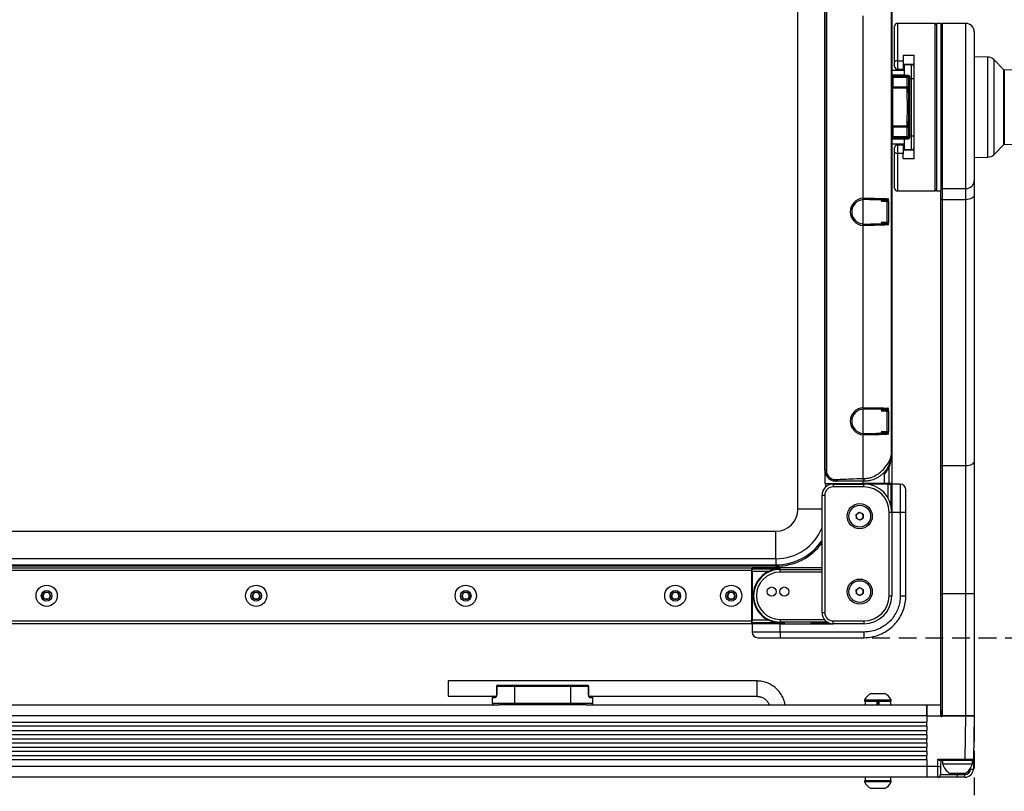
# Model space of a CAD drawing. Header units: millimetres. Extents: x 9 to 583, y 10 to 410.
# Tile 62 of 122: x 135 to 206, y 279 to 334. Entities that reach past the tile are written whole.
import ezdxf

# ---------------------------------------------------------------- set-up
doc = ezdxf.new("R2010")
doc.units = ezdxf.units.MM
doc.linetypes.add('HIDDEN', pattern=[1.905, 1.27, -0.635])
doc.layers.add('DEFAULT_2', color=5, linetype='HIDDEN')
doc.styles.add('SLDTEXTSTYLE0', font='TXT', dxfattribs={"width": 0.605})
doc.dimstyles.new('SLDDIMSTYLE0', dxfattribs={"dimtxt": 5, "dimasz": 3, "dimexe": 0, "dimexo": 0.0625, "dimgap": 1.25, "dimtad": 1, "dimlfac": 5, "dimrnd": 1e-09, "dimzin": 12, "dimdsep": 46, "dimtxsty": 'SLDTEXTSTYLE0', "dimsah": 1, "dimcen": 0.09, "dimadec": 0, "dimazin": 3, "dimtfac": 1, "dimtofl": 0, "dimtmove": 0, "dimatfit": 3, "dimfxl": 0, "dimfrac": 2, "dimtolj": 1, "dimtzin": 12, "dimarcsym": 0})

# ---------------------------------------------------------------- blocks, each defined once
blk = doc.blocks.new('_D_12')
at = {"layer": 'DEFAULT_2'}
for p, q in [((55.796, 283.713), (55.796, 244.713)), ((203.596, 283.713), (203.596, 244.713)), ((55.796, 245.713), (203.596, 245.713))]:
    blk.add_line(p, q, dxfattribs=at)
for points in [[(55.796, 245.713), (58.796, 245.113), (58.796, 246.313)], [(203.596, 245.713), (200.596, 246.313), (200.596, 245.113)]]:
    blk.add_solid(points, dxfattribs=at)
at = {"layer": 'DEFAULT_2', "insert": (123.967, 252.158), "char_height": 5, "attachment_point": 1, "style": 'SLDTEXTSTYLE0'}
blk.add_mtext('739', dxfattribs=at)
blk = doc.blocks.new('_D_13')
at = {"layer": 'DEFAULT_2'}
for p, q in [((196.288, 365.913), (212.034, 365.913)), ((213.558, 365.913), (223.796, 365.913)), ((222.796, 365.913), (222.796, 289.913)), ((196.288, 289.913), (223.796, 289.913))]:
    blk.add_line(p, q, dxfattribs=at)
for points in [[(222.796, 365.913), (222.196, 362.913), (223.396, 362.913)], [(222.796, 289.913), (223.396, 292.913), (222.196, 292.913)]]:
    blk.add_solid(points, dxfattribs=at)
at = {"layer": 'DEFAULT_2', "insert": (216.35, 322.406), "char_height": 5, "attachment_point": 1, "rotation": 90, "style": 'SLDTEXTSTYLE0'}
blk.add_mtext('380', dxfattribs=at)

msp = doc.modelspace()

# ---------------------------------------------------------------- linework, layer by layer
at = {"color": 7, "linetype": 'Continuous', "lineweight": 25}
for p, q in [((190.977, 299.1131), (190.977, 356.7131)), ((192.8958, 354.8731), (192.8958, 300.9531)), ((197.6958, 354.8731), (197.6958, 300.9531)), ((192.9099, 301.9169), (192.9099, 353.9093)), ((193.0098, 353.9093), (193.0098, 301.9169)), ((192.8974, 352.8783), (192.8974, 302.9479)), ((197.6454, 352.8731), (197.6454, 302.9531)), ((197.6758, 352.8731), (197.6758, 302.9531)), ((195.6466, 321.3852), (195.6466, 334.441)), ((197.8958, 331.129), (197.8958, 333.7131)), ((200.7958, 333.9131), (198.0958, 333.9131)), ((201.1958, 333.9131), (200.8958, 333.9131)), ((200.8958, 333.9131), (200.8958, 321.9131)), ((201.1958, 333.9131), (201.1958, 321.9759)), ((202.9958, 333.9131), (201.2958, 333.9131)), ((203.5958, 333.3131), (203.5958, 322.6643)), ((198.0958, 331.2399), (198.4958, 331.2399)), ((198.0958, 331.2399), (198.0958, 330.6181)), ((198.4958, 331.6256), (199.2958, 331.6256)), ((198.4958, 331.6256), (198.4958, 331.2399)), ((198.4958, 331.2399), (198.4958, 330.6181)), ((199.2958, 324.2006), (199.2958, 331.6256)), ((204.5747, 331.496), (203.5958, 331.5131)), ((205.7168, 330.592), (204.9885, 331.3204)), ((197.6958, 330.5631), (198.5958, 330.5631)), ((197.8958, 330.8181), (197.8958, 331.129)), ((198.4958, 330.6181), (198.0958, 330.6181)), ((199.2958, 330.9781), (198.4958, 330.9781)), ((198.5958, 330.2118), (198.5958, 330.9631)), ((198.5958, 330.9631), (199.0958, 330.9631)), ((199.0958, 329.9631), (199.0958, 330.9631)), ((209.0062, 330.5234), (205.7444, 330.5803)), ((197.7942, 330.1615), (197.7574, 330.1247)), ((197.7574, 330.1247), (198.787, 330.1247)), ((197.7574, 330.0247), (197.7574, 330.1247)), ((197.7574, 330.0247), (197.7574, 329.3588)), ((198.787, 330.0247), (197.7574, 330.0247)), ((197.7942, 330.1615), (197.7942, 330.2185)), ((197.7942, 330.2185), (198.5958, 330.2185)), ((198.5958, 330.1615), (197.7942, 330.1615)), ((198.5958, 330.2118), (198.8242, 330.2118)), ((198.5958, 330.1619), (198.5958, 330.2118)), ((198.8242, 330.1619), (198.5958, 330.1619)), ((198.5958, 330.1615), (198.5958, 330.1619)), ((198.787, 330.1247), (198.8242, 330.1619)), ((198.787, 330.1247), (198.787, 330.0247)), ((198.787, 329.3588), (198.787, 330.0247)), ((198.887, 330.0247), (198.787, 330.0247)), ((198.8242, 330.2118), (198.8242, 330.1619)), ((198.9247, 330.0624), (198.887, 330.0247)), ((198.887, 330.0247), (198.887, 329.3588)), ((198.9648, 329.9631), (198.9248, 329.9631)), ((198.9248, 325.8631), (198.9248, 329.9631)), ((199.0958, 329.9631), (198.9648, 329.9631)), ((198.9648, 329.9631), (198.9648, 325.8631)), ((199.0958, 325.8631), (199.0958, 329.9631)), ((199.0958, 329.9631), (199.2958, 329.9631)), ((197.7574, 329.3588), (197.7574, 329.2624)), ((197.7574, 329.3588), (198.787, 329.3588)), ((198.787, 329.2624), (197.7574, 329.2624)), ((198.787, 329.2624), (198.787, 329.3588)), ((198.887, 329.3588), (198.787, 329.3588)), ((197.7574, 326.5638), (198.787, 326.5638)), ((197.7574, 326.4674), (197.7574, 326.5638)), ((197.7574, 326.4674), (197.7574, 325.8015)), ((198.787, 326.4674), (197.7574, 326.4674)), ((198.787, 326.5638), (198.787, 326.4674)), ((198.787, 326.4674), (198.887, 326.4674)), ((198.787, 325.8015), (198.787, 326.4674)), ((198.887, 326.4674), (198.887, 325.8015)), ((197.7574, 325.7015), (197.7574, 325.8015)), ((197.7574, 325.8015), (198.787, 325.8015)), ((197.7574, 325.7015), (197.7942, 325.6647)), ((198.787, 325.7015), (197.7574, 325.7015)), ((197.7942, 325.6077), (197.7942, 325.6647)), ((197.7942, 325.6647), (198.5958, 325.6647)), ((198.5958, 325.6077), (197.7942, 325.6077)), ((198.5958, 325.6643), (198.5958, 325.6647)), ((198.5958, 325.6643), (198.8242, 325.6643)), ((198.5958, 325.6144), (198.5958, 325.6643)), ((198.5958, 324.8631), (198.5958, 325.6144)), ((198.8242, 325.6144), (198.5958, 325.6144)), ((198.787, 325.8015), (198.787, 325.7015)), ((198.787, 325.8015), (198.887, 325.8015)), ((198.8242, 325.6643), (198.787, 325.7015)), ((198.8242, 325.6144), (198.8242, 325.6643)), ((198.887, 325.8015), (198.9247, 325.7639)), ((198.9648, 325.8631), (198.9248, 325.8631)), ((198.9648, 325.8631), (199.0958, 325.8631)), ((199.0958, 324.8631), (199.0958, 325.8631)), ((199.0958, 325.8631), (199.2958, 325.8631)), ((198.5958, 325.2631), (197.6958, 325.2631)), ((197.8958, 324.6972), (197.8958, 325.0081)), ((198.0958, 325.2081), (198.0958, 324.5863)), ((198.0958, 325.2081), (198.4958, 325.2081)), ((198.4958, 325.2081), (198.4958, 324.5863)), ((204.9885, 324.5058), (205.7168, 325.2342)), ((205.7444, 325.2459), (209.0062, 325.3028)), ((197.8958, 322.1131), (197.8958, 324.6972)), ((198.4958, 324.5863), (198.0958, 324.5863)), ((198.4958, 324.8481), (199.2958, 324.8481)), ((198.4958, 324.2006), (198.4958, 324.5863)), ((199.2958, 324.2006), (198.4958, 324.2006)), ((199.0958, 324.8631), (198.5958, 324.8631)), ((203.5958, 324.3131), (204.5747, 324.3302)), ((201.2958, 322.0811), (202.9958, 322.0811)), ((201.2958, 322.0811), (201.2958, 321.2843)), ((202.9958, 321.2843), (202.9958, 322.0811)), ((203.5958, 322.6643), (203.5958, 321.6284)), ((198.0958, 321.9131), (200.7958, 321.9131)), ((200.8958, 321.9131), (201.1958, 321.9131)), ((201.1958, 321.3416), (201.1958, 321.9759)), ((203.5958, 321.6284), (203.5958, 302.5655)), ((195.6958, 321.2864), (195.6517, 321.2853)), ((196.9086, 321.248), (197.3223, 321.248)), ((197.3684, 321.148), (197.4661, 321.148)), ((197.3684, 319.6782), (197.3684, 321.148)), ((197.4661, 321.148), (197.4661, 319.6782)), ((201.1958, 302.2788), (201.1958, 321.3416)), ((202.9958, 321.2843), (201.2958, 321.2843)), ((201.2958, 321.2843), (201.2958, 302.2214)), ((202.9958, 302.2214), (202.9958, 321.2843)), ((195.6466, 306.3852), (195.6466, 319.441)), ((195.6517, 319.5409), (195.6958, 319.5398)), ((197.3223, 319.5782), (196.9086, 319.5782)), ((197.3684, 319.6782), (197.4661, 319.6782)), ((195.6958, 306.2864), (195.6517, 306.2853)), ((196.9086, 306.248), (197.3223, 306.248)), ((197.3684, 306.148), (197.4661, 306.148)), ((197.3684, 304.6782), (197.3684, 306.148)), ((197.4661, 306.148), (197.4661, 304.6782)), ((195.6517, 304.5409), (195.6958, 304.5398)), ((197.3223, 304.5782), (196.9086, 304.5782)), ((197.3684, 304.6782), (197.4661, 304.6782)), ((195.6466, 301.3139), (195.6466, 304.441)), ((192.8974, 302.9479), (192.8939, 302.5001)), ((192.8939, 302.5001), (192.8939, 301.9009)), ((197.6454, 302.9531), (197.6758, 302.9531)), ((203.5958, 302.5655), (203.5958, 293.0442)), ((192.8939, 301.9009), (192.9099, 301.9169)), ((192.9099, 301.9169), (193.0098, 301.9169)), ((201.1958, 293.0442), (201.1958, 302.2788)), ((202.9958, 302.2214), (201.2958, 302.2214)), ((201.2958, 302.2214), (201.2958, 293.0442)), ((202.9958, 293.0442), (202.9958, 302.2214)), ((192.8958, 300.9531), (195.6466, 300.9531)), ((193.5475, 301.1339), (193.5677, 301.2318)), ((193.9558, 300.9531), (193.9558, 300.9131)), ((195.6758, 301.114), (195.6466, 301.114)), ((195.6758, 300.9531), (195.6466, 300.9531)), ((197.4958, 300.9531), (197.1807, 300.9531)), ((197.4358, 300.9531), (197.4358, 300.9131)), ((197.6958, 300.9531), (197.4958, 300.9531)), ((197.6958, 300.9531), (197.6958, 300.9131)), ((193.4958, 300.9131), (193.4958, 300.7131)), ((193.4958, 300.9131), (195.6958, 300.9131)), ((195.6958, 300.7131), (193.4958, 300.7131)), ((197.4295, 300.9131), (195.6958, 300.9131)), ((195.6958, 300.7131), (195.6958, 300.9131)), ((197.4295, 300.9131), (197.6294, 300.9131)), ((197.6294, 300.9131), (197.6294, 299.4241)), ((197.6958, 300.9131), (197.6294, 300.9131)), ((198.2996, 300.9131), (197.6958, 300.9131)), ((197.6958, 300.9131), (197.6958, 298.9131)), ((198.2996, 300.9131), (198.2996, 298.9131)), ((198.6996, 298.9131), (198.6996, 300.5131)), ((192.6958, 291.7131), (192.6958, 300.1131)), ((192.6958, 300.1131), (192.8958, 300.1131)), ((192.8958, 300.1131), (192.8958, 291.7131)), ((195.1382, 298.7435), (195.3799, 298.9013)), ((195.3799, 298.9013), (195.6374, 298.771)), ((197.4958, 292.9131), (197.4958, 298.9131)), ((197.4958, 298.9131), (197.6958, 298.9131)), ((197.6958, 299.2131), (197.6731, 299.2131)), ((197.6958, 298.9131), (198.2996, 298.9131)), ((197.6958, 298.9131), (197.6958, 292.9131)), ((198.2996, 298.9131), (198.2996, 292.9131)), ((198.2996, 298.9131), (198.6996, 298.9131)), ((198.6996, 292.9131), (198.6996, 298.9131)), ((195.1541, 298.4552), (195.1382, 298.7435)), ((195.4117, 298.3249), (195.1541, 298.4552)), ((195.6533, 298.4828), (195.4117, 298.3249)), ((195.6374, 298.771), (195.6533, 298.4828)), ((69.9958, 297.5319), (189.3958, 297.5319)), ((189.3958, 295.5623), (189.3958, 297.5319)), ((189.3958, 295.5623), (69.9958, 295.5623)), ((189.3958, 295.5623), (189.3958, 295.1277)), ((69.9958, 295.1277), (189.3958, 295.1277)), ((189.3958, 295.0292), (69.9958, 295.0292)), ((71.7358, 294.9131), (187.6558, 294.9131)), ((187.6558, 294.7131), (71.7358, 294.7131)), ((187.6558, 294.9131), (187.6558, 294.7131)), ((187.6558, 294.7131), (187.6558, 291.1131)), ((187.6558, 294.6531), (187.6958, 294.6531)), ((192.6958, 294.9149), (187.6958, 294.9149)), ((187.6958, 294.9148), (187.6958, 294.9149)), ((187.6958, 294.9148), (187.6958, 294.8467)), ((192.6958, 294.9148), (187.6958, 294.9148)), ((187.6958, 294.8467), (189.6958, 294.8467)), ((187.6958, 294.6468), (187.6958, 294.8467)), ((188.8511, 294.6468), (187.6958, 294.6468)), ((187.6958, 294.6468), (187.6958, 291.1794)), ((189.3958, 295.0292), (189.3958, 295.1277)), ((189.6958, 294.8467), (189.6958, 294.8048)), ((189.6958, 294.6049), (189.6958, 294.8048)), ((189.6958, 294.8048), (192.6958, 294.8048)), ((192.6958, 294.6049), (189.6958, 294.6049)), ((195.1382, 293.3435), (195.3799, 293.5013)), ((195.1541, 293.0552), (195.1382, 293.3435)), ((195.3799, 293.5013), (195.6374, 293.371)), ((195.6374, 293.371), (195.6533, 293.0828)), ((136.9071, 292.9131), (137.0514, 293.1631)), ((137.0514, 292.6631), (136.9071, 292.9131)), ((137.0514, 293.1631), (137.3401, 293.1631)), ((137.3401, 292.6631), (137.0514, 292.6631)), ((137.3401, 293.1631), (137.4844, 292.9131)), ((137.4844, 292.9131), (137.3401, 292.6631)), ((151.9071, 292.9131), (152.0514, 293.1631)), ((152.0514, 292.6631), (151.9071, 292.9131)), ((152.0514, 293.1631), (152.3401, 293.1631)), ((152.3401, 292.6631), (152.0514, 292.6631)), ((152.3401, 293.1631), (152.4844, 292.9131)), ((152.4844, 292.9131), (152.3401, 292.6631)), ((166.9071, 292.9131), (167.0514, 293.1631)), ((167.0514, 292.6631), (166.9071, 292.9131)), ((167.0514, 293.1631), (167.3401, 293.1631)), ((167.3401, 292.6631), (167.0514, 292.6631)), ((167.3401, 293.1631), (167.4844, 292.9131)), ((167.4844, 292.9131), (167.3401, 292.6631)), ((181.9071, 292.9131), (182.0514, 293.1631)), ((182.0514, 292.6631), (181.9071, 292.9131)), ((182.0514, 293.1631), (182.3401, 293.1631)), ((182.3401, 292.6631), (182.0514, 292.6631)), ((182.3401, 293.1631), (182.4844, 292.9131)), ((182.4844, 292.9131), (182.3401, 292.6631)), ((185.9071, 292.9131), (186.0514, 293.1631)), ((186.0514, 292.6631), (185.9071, 292.9131)), ((186.0514, 293.1631), (186.3401, 293.1631)), ((186.3401, 292.6631), (186.0514, 292.6631)), ((186.3401, 293.1631), (186.4844, 292.9131)), ((186.4844, 292.9131), (186.3401, 292.6631)), ((195.4117, 292.9249), (195.1541, 293.0552)), ((195.6533, 293.0828), (195.4117, 292.9249)), ((197.4958, 292.9131), (197.6958, 292.9131)), ((198.2996, 292.9131), (198.6996, 292.9131)), ((201.1958, 293.0442), (201.2958, 293.0442)), ((201.1958, 284.3131), (201.1958, 293.0442)), ((202.9958, 293.0442), (201.2958, 293.0442)), ((201.2958, 293.0442), (201.2958, 284.3131)), ((203.5958, 293.0442), (202.9958, 293.0442)), ((202.9958, 284.3131), (202.9958, 293.0442)), ((203.5958, 293.0442), (203.5958, 284.3131)), ((71.7358, 291.1131), (187.6558, 291.1131)), ((187.6558, 291.1731), (187.6958, 291.1731)), ((187.6558, 291.1131), (187.6558, 290.9131)), ((187.6958, 291.1794), (188.8511, 291.1794)), ((187.6958, 290.9795), (187.6958, 291.1794)), ((189.6958, 291.2213), (189.6958, 291.0214)), ((192.6958, 291.7131), (192.8958, 291.7131)), ((193.4958, 291.1131), (195.6958, 291.1131)), ((193.4958, 290.9131), (193.4958, 291.1131)), ((195.6958, 291.1131), (195.6958, 290.9131)), ((187.6558, 290.9131), (71.7358, 290.9131)), ((187.6958, 290.9131), (187.6558, 290.9131)), ((189.6958, 290.9795), (187.6958, 290.9795)), ((187.6958, 290.8998), (187.6958, 290.9795)), ((187.6958, 290.8998), (187.6996, 290.8998)), ((187.6958, 290.8998), (187.6958, 290.8998)), ((187.6996, 290.9131), (187.6996, 290.3131)), ((189.6996, 290.9131), (187.6996, 290.9131)), ((189.3959, 290.9571), (189.3958, 290.957)), ((189.3958, 290.957), (189.3958, 290.9131)), ((189.9958, 290.957), (189.3958, 290.957)), ((189.6958, 290.9795), (189.6958, 291.0214)), ((189.6996, 290.3131), (189.6996, 290.9131)), ((189.6996, 290.9131), (193.4958, 290.9131)), ((189.9958, 290.957), (189.9956, 290.9571)), ((189.9958, 290.9131), (189.9958, 290.957)), ((191.8958, 290.9532), (191.8958, 290.9531)), ((195.6958, 290.9131), (193.4958, 290.9131)), ((189.6996, 290.3131), (187.6996, 290.3131)), ((188.0996, 289.9131), (189.6996, 289.9131)), ((189.6996, 290.3131), (189.6996, 289.9131)), ((195.6881, 290.3131), (189.6996, 290.3131)), ((189.6996, 289.9131), (195.6881, 289.9131)), ((195.6881, 290.3131), (195.6881, 289.9131)), ((188.031, 286.8131), (165.931, 286.8131)), ((165.931, 286.8131), (165.931, 285.7131)), ((169.3958, 286.4131), (169.3958, 285.8131)), ((169.4158, 286.4131), (169.4158, 285.8131)), ((170.6958, 286.4131), (169.4158, 286.4131)), ((169.4958, 286.5131), (170.6958, 286.5131)), ((170.6958, 286.5131), (170.6958, 286.4131)), ((170.6958, 286.5131), (174.6958, 286.5131)), ((170.6958, 286.4131), (170.6958, 285.2131)), ((174.6958, 286.4131), (170.6958, 286.4131)), ((174.6958, 286.5131), (174.6958, 286.4131)), ((174.6958, 286.5131), (175.8958, 286.5131)), ((174.6958, 286.4131), (174.6958, 285.2131)), ((175.9758, 286.4131), (174.6958, 286.4131)), ((175.9758, 285.8131), (175.9758, 286.4131)), ((175.9958, 285.8131), (175.9958, 286.4131)), ((165.931, 285.7131), (169.2168, 285.7131)), ((169.0958, 285.6131), (169.0958, 285.2131)), ((169.2168, 285.7131), (169.3691, 285.7131)), ((176.0224, 285.7131), (176.1748, 285.7131)), ((176.1748, 285.7131), (188.031, 285.7131)), ((176.2958, 285.2131), (176.2958, 285.6131)), ((195.7458, 285.4491), (195.7458, 285.3731)), ((195.7458, 285.4491), (196.6958, 285.4491)), ((196.2208, 285.9231), (196.6958, 285.9231)), ((196.6958, 285.9231), (197.1708, 285.9231)), ((196.6958, 285.4491), (197.6458, 285.4491)), ((197.6458, 285.3731), (197.6458, 285.4491)), ((59.1958, 285.1131), (169.5777, 285.1131)), ((170.6958, 285.1131), (169.5777, 285.1131)), ((170.6958, 285.1131), (170.6958, 285.2131)), ((170.6958, 285.2131), (174.6958, 285.2131)), ((174.6958, 285.1131), (170.6958, 285.1131)), ((174.6958, 285.2131), (174.6958, 285.1131)), ((175.8138, 285.1131), (174.6958, 285.1131)), ((175.8138, 285.1131), (200.1958, 285.1131)), ((195.7458, 285.3731), (196.6958, 285.3731)), ((195.7758, 285.3731), (195.7758, 285.1131)), ((196.6236, 285.3731), (196.6236, 285.1131)), ((196.6558, 285.1131), (196.6558, 285.3596)), ((196.6958, 285.3731), (197.6458, 285.3731)), ((196.7358, 285.1131), (196.7358, 285.3596)), ((196.768, 285.3731), (196.768, 285.1131)), ((197.6158, 285.1131), (197.6158, 285.3731)), ((200.1958, 285.1131), (200.1958, 284.3131)), ((200.1958, 285.1131), (201.1818, 285.1131)), ((200.1958, 284.2991), (200.1958, 285.1131)), ((201.1818, 285.1131), (201.1958, 284.3124)), ((200.1958, 284.3131), (59.1958, 284.3131)), ((200.1958, 284.3131), (200.1958, 283.8631)), ((201.1983, 284.2991), (200.1958, 284.2991)), ((201.2958, 284.3131), (201.1958, 284.3131)), ((201.1983, 284.2991), (201.1958, 284.3124)), ((201.2358, 284.2731), (201.2558, 284.2731)), ((202.9958, 284.3131), (201.2958, 284.3131)), ((201.2958, 284.3122), (201.2958, 284.3131)), ((201.3251, 284.3131), (202.9959, 284.3131)), ((202.9417, 281.2114), (202.9959, 284.3131)), ((203.5958, 284.3131), (202.9958, 284.3131)), ((202.9959, 284.3131), (203.5958, 284.3131)), ((203.5958, 284.3131), (203.5416, 281.2114)), ((59.1958, 283.8631), (200.1958, 283.8631)), ((200.1958, 283.5631), (59.1958, 283.5631)), ((200.1958, 283.5631), (200.1958, 283.8631)), ((200.1958, 283.5631), (200.1958, 283.2631)), ((59.1958, 283.2631), (200.1958, 283.2631)), ((200.1958, 282.9631), (59.1958, 282.9631)), ((59.1958, 282.6631), (200.1958, 282.6631)), ((200.1958, 282.9631), (200.1958, 283.2631)), ((200.1958, 282.9631), (200.1958, 282.6631)), ((200.1958, 282.3631), (200.1958, 282.6631)), ((200.1958, 282.3631), (59.1958, 282.3631)), ((59.1958, 282.0631), (200.1958, 282.0631)), ((200.1958, 282.3631), (200.1958, 282.0631)), ((200.1958, 281.7631), (200.1958, 282.0631)), ((200.1958, 281.7631), (59.1958, 281.7631)), ((59.1958, 281.4631), (200.1958, 281.4631)), ((200.1958, 281.7631), (200.1958, 281.4631)), ((200.1958, 281.1631), (200.1958, 281.4631)), ((200.9886, 280.6991), (200.9975, 281.2114)), ((200.9975, 281.2114), (202.9417, 281.2114)), ((202.9417, 281.1131), (202.9417, 281.2114)), ((203.5416, 281.2114), (203.5293, 280.5026)), ((200.1958, 281.1631), (59.1958, 281.1631)), ((59.1958, 280.7131), (200.1958, 280.7131)), ((200.1958, 281.1631), (200.1958, 280.7131)), ((200.1958, 280.7131), (200.1958, 279.9131)), ((200.1958, 280.6991), (200.9886, 280.6991)), ((200.9783, 279.9131), (200.9886, 280.6991)), ((202.1795, 281.1131), (201.168, 281.1131)), ((201.1885, 280.6991), (201.1783, 280.1096)), ((201.1958, 281.1131), (201.1885, 280.6991)), ((201.3278, 281.1131), (201.3278, 280.8531)), ((203.4638, 280.8531), (201.3278, 280.8531)), ((202.612, 281.1131), (202.1795, 281.1131)), ((202.9417, 281.1131), (202.612, 281.1131)), ((203.4416, 281.1131), (202.9417, 281.1131)), ((203.4532, 281.1131), (203.4416, 281.1131)), ((203.4638, 281.1131), (203.4532, 281.1131)), ((200.1958, 279.9131), (130.8447, 279.9131)), ((195.7758, 279.9131), (195.7758, 279.6531)), ((197.6158, 279.6531), (197.6158, 279.9131)), ((200.9783, 279.9131), (200.1958, 279.9131)), ((202.3958, 279.9131), (200.9783, 279.9131)), ((201.1783, 280.1096), (202.3958, 280.1096)), ((202.9538, 280.1931), (201.8378, 280.1931)), ((202.3958, 279.9131), (202.3958, 280.1096)), ((202.3958, 280.1096), (202.9294, 280.1096)), ((202.9294, 279.9131), (202.3958, 279.9131)), ((202.9294, 279.9131), (202.9294, 280.1096)), ((195.7458, 279.6531), (195.7458, 279.5771)), ((197.6458, 279.6531), (195.7458, 279.6531)), ((197.6458, 279.5771), (195.7458, 279.5771)), ((197.1708, 279.1031), (196.2208, 279.1031)), ((197.6458, 279.5771), (197.6458, 279.6531))]:
    msp.add_line(p, q, dxfattribs=at)
at = {"color": 8, "linetype": 'Continuous', "lineweight": 25}
for p, q in [((198.0958, 333.9131), (198.0958, 331.2399)), ((200.7958, 321.9131), (200.7958, 333.9131)), ((201.2958, 333.9131), (201.2958, 322.0811)), ((202.9958, 322.0811), (202.9958, 333.9131)), ((204.5747, 324.3302), (204.5747, 331.496)), ((204.9885, 331.3204), (204.9885, 324.5058)), ((205.7168, 329.1706), (205.7168, 330.592)), ((205.7444, 330.5803), (205.7444, 329.1652)), ((197.7574, 330.0247), (197.6958, 330.0247)), ((197.7574, 329.3588), (197.6958, 329.3588)), ((205.7168, 325.2342), (205.7168, 329.1706)), ((205.7444, 329.1652), (205.7444, 325.2459)), ((197.6958, 326.4674), (197.7574, 326.4674)), ((197.6958, 325.8015), (197.7574, 325.8015)), ((198.0958, 324.5863), (198.0958, 321.9131)), ((195.6466, 319.5482), (195.6466, 321.278)), ((195.6958, 321.2794), (195.6958, 321.2864)), ((197.3684, 321.148), (196.9341, 321.148)), ((195.6958, 319.5468), (195.6958, 319.5398)), ((196.9341, 319.6782), (197.3684, 319.6782)), ((195.6466, 304.5482), (195.6466, 306.278)), ((195.6958, 306.2794), (195.6958, 306.2864)), ((197.3684, 306.148), (196.9341, 306.148)), ((195.6958, 304.5468), (195.6958, 304.5398)), ((196.9341, 304.6782), (197.3684, 304.6782)), ((197.1457, 301.6412), (197.1457, 300.9531)), ((197.4958, 300.9531), (197.4958, 302.1239)), ((192.9466, 300.9531), (192.9466, 300.6949)), ((193.3812, 300.9049), (193.3812, 300.9531)), ((193.4797, 300.9531), (193.4797, 300.9129)), ((193.7087, 301.1167), (193.6953, 301.1033)), ((194.0182, 300.9131), (194.0182, 300.9531)), ((194.1181, 300.9531), (194.1181, 300.9131)), ((195.6466, 300.9531), (195.6466, 301.1033)), ((195.6758, 301.114), (195.6758, 301.1032)), ((197.2734, 300.9131), (197.2734, 300.9531)), ((197.3734, 300.9531), (197.3734, 300.9131)), ((197.5958, 300.9131), (197.5958, 300.9531)), ((197.4295, 299.9103), (197.4295, 300.9131)), ((192.6958, 299.1131), (190.977, 299.1131)), ((187.6558, 294.5907), (187.6958, 294.5907)), ((187.6958, 294.4908), (187.6558, 294.4908)), ((187.6558, 291.3355), (187.6958, 291.3355)), ((187.6958, 291.2355), (187.6558, 291.2355)), ((189.6958, 291.2213), (192.8648, 291.2213)), ((187.6558, 291.0131), (187.6958, 291.0131)), ((187.6958, 290.8998), (187.6996, 290.8998)), ((193.0939, 291.0214), (189.6958, 291.0214)), ((191.8958, 290.9531), (193.246, 290.9531)), ((169.3958, 286.4131), (169.4158, 286.4131)), ((175.9758, 286.4131), (175.9958, 286.4131)), ((188.031, 286.8131), (188.031, 285.7131)), ((169.2807, 285.6131), (169.0958, 285.6131)), ((169.3958, 285.8131), (169.4158, 285.8131)), ((175.9758, 285.8131), (175.9958, 285.8131)), ((176.2958, 285.6131), (176.1109, 285.6131)), ((169.0958, 285.2131), (170.6958, 285.2131)), ((174.6958, 285.2131), (176.2958, 285.2131)), ((196.7358, 285.3331), (196.6558, 285.3331)), ((201.2958, 284.3122), (201.296, 284.3006)), ((203.3293, 280.5026), (203.3305, 280.5736)), ((202.3958, 280.1931), (202.3958, 280.1096))]:
    msp.add_line(p, q, dxfattribs=at)
at = {"color": 7, "linetype": 'Continuous', "lineweight": 25, "flags": 128}
for points in [[(198.0958, 331.2399), (198.0568, 331.2378), (198.0192, 331.2315), (197.9847, 331.2212), (197.9544, 331.2074), (197.9295, 331.1906), (197.911, 331.1714), (197.8996, 331.1506), (197.8958, 331.129)], [(198.0958, 324.5863), (198.0568, 324.5885), (198.0192, 324.5948), (197.9847, 324.605), (197.9544, 324.6188), (197.9295, 324.6356), (197.911, 324.6548), (197.8996, 324.6756), (197.8958, 324.6972)], [(203.5958, 321.6284), (203.5842, 321.5613), (203.5501, 321.4967), (203.4947, 321.4372), (203.42, 321.3851), (203.3291, 321.3423), (203.2254, 321.3105), (203.1128, 321.2909), (202.9958, 321.2843)], [(201.1958, 321.3416), (201.1977, 321.3304), (201.2034, 321.3197), (201.2126, 321.3098), (201.2251, 321.3011), (201.2402, 321.2939), (201.2575, 321.2886), (201.2763, 321.2854), (201.2958, 321.2843)], [(203.5958, 302.5655), (203.5842, 302.4984), (203.5501, 302.4338), (203.4947, 302.3743), (203.42, 302.3222), (203.3291, 302.2794), (203.2254, 302.2476), (203.1128, 302.228), (202.9958, 302.2214)], [(201.1958, 302.2788), (201.1977, 302.2676), (201.2034, 302.2568), (201.2126, 302.2469), (201.2251, 302.2382), (201.2402, 302.2311), (201.2575, 302.2258), (201.2763, 302.2225), (201.2958, 302.2214)]]:
    msp.add_lwpolyline(points, dxfattribs=at)
at = {"color": 7, "linetype": 'Continuous', "lineweight": 25}
for centre, radius in [((195.3958, 298.6131), 0.9), ((195.3958, 298.6131), 0.78), ((195.3958, 293.2131), 0.9), ((195.3958, 293.2131), 0.78), ((137.1958, 292.9131), 0.76), ((137.1958, 292.9131), 0.38), ((152.1958, 292.9131), 0.76), ((152.1958, 292.9131), 0.38), ((167.1958, 292.9131), 0.76), ((167.1958, 292.9131), 0.38), ((182.1958, 292.9131), 0.76), ((182.1958, 292.9131), 0.38), ((186.1958, 292.9131), 0.76), ((186.1958, 292.9131), 0.38), ((189.0958, 293.2131), 0.33), ((189.9958, 293.2131), 0.33)]:
    msp.add_circle(centre, radius, dxfattribs=at)
for centre, radius, start, end in [((198.0958, 333.7131), 0.2, 90, 180), ((200.7958, 333.8131), 0.1, 0, 90), ((201.2958, 333.8131), 0.1, 90, 180), ((202.9958, 333.3131), 0.6, 0, 90), ((204.5642, 330.8961), 0.6, 45, 89), ((198.0958, 330.8181), 0.2, 180, 270), ((199.0958, 330.7631), 0.2, 0, 90), ((205.7451, 330.6203), 0.04, 225, 269), ((198.787, 330.0247), 0.1, 0.020437, 89.979563), ((198.9552, 329.9627), 0.1043, 84.786046, 107.019647), ((198.7883, 329.3612), 0.0988, 269.278999, 358.616957), ((198.7883, 326.465), 0.0988, 1.383043, 90.721001), ((198.787, 325.8016), 0.1, 270.020437, 359.979563), ((198.9552, 325.8636), 0.1043, 252.980353, 275.213954), ((198.0958, 325.0081), 0.2, 90, 180), ((199.0958, 325.0631), 0.2, 270, 0), ((205.7451, 325.2059), 0.04, 91, 135), ((204.5642, 324.9301), 0.6, 271, 315), ((198.0958, 322.1131), 0.2, 180, 270), ((201.2944, 322.1797), 0.0986, 180.825012, 270.801911), ((203.0041, 322.6728), 0.5918, 269.198089, 359.174988), ((195.6958, 320.4131), 0.9733, 92.894828, 267.105172), ((195.2656, 321.3625), 0.4369, 349.966796, 3.131602), ((200.7958, 322.0131), 0.1, 270, 0), ((195.6958, 320.4131), 0.8733, 92.894828, 267.105172), ((197.3203, 321.347), 0.099, 271.164774, 0.570264), ((195.2656, 319.4637), 0.4369, 356.868398, 10.033204), ((197.3203, 319.4792), 0.099, 359.429736, 88.835226), ((195.6958, 305.4131), 0.9733, 92.894828, 267.105172), ((195.6958, 305.4131), 0.8733, 92.894828, 267.105172), ((195.2656, 306.3625), 0.4369, 349.966796, 3.131602), ((197.3203, 306.347), 0.099, 271.164774, 0.570264), ((195.2656, 304.4637), 0.4369, 356.868398, 10.033204), ((197.3203, 304.4792), 0.099, 359.429736, 88.835226), ((195.6758, 302.9531), 2, 318.603572, 0), ((193.4958, 300.1131), 0.8, 90, 180), ((193.4958, 300.1131), 0.6, 90, 180), ((195.6958, 298.9131), 2, 0, 90), ((195.6958, 298.9131), 1.8, 0, 90), ((198.2996, 300.5131), 0.4, 0, 90), ((189.3958, 299.1131), 1.5812, 270, 0), ((195.3958, 298.6131), 0.25, 123.15762, 183.15762), ((195.3958, 298.6131), 0.25, 63.15762, 123.15762), ((195.3958, 298.6131), 0.25, 3.15762, 63.15762), ((195.3958, 298.6131), 0.25, 183.15762, 243.15762), ((195.3958, 298.6131), 0.25, 243.15762, 303.15762), ((195.3958, 298.6131), 0.25, 303.15762, 3.15762), ((189.3958, 299.1131), 3.9854, 270, 325.895492), ((189.6958, 292.9131), 1.9285, 115.97657, 244.02343), ((189.6958, 292.9131), 1.8917, 90, 270), ((189.6958, 292.9131), 1.6918, 90, 270), ((195.3958, 293.2131), 0.25, 123.15762, 183.15762), ((195.3958, 293.2131), 0.25, 183.15762, 243.15762), ((195.3958, 293.2131), 0.25, 63.15762, 123.15762), ((195.3958, 293.2131), 0.25, 3.15762, 63.15762), ((195.3958, 293.2131), 0.25, 303.15762, 3.15762), ((137.1958, 292.9131), 0.25, 150, 210), ((137.1958, 292.9131), 0.25, 90, 150), ((137.1958, 292.9131), 0.25, 210, 270), ((137.1958, 292.9131), 0.25, 30, 90), ((137.1958, 292.9131), 0.25, 270, 330), ((137.1958, 292.9131), 0.25, 330, 30), ((152.1958, 292.9131), 0.25, 150, 210), ((152.1958, 292.9131), 0.25, 90, 150), ((152.1958, 292.9131), 0.25, 210, 270), ((152.1958, 292.9131), 0.25, 30, 90), ((152.1958, 292.9131), 0.25, 270, 330), ((152.1958, 292.9131), 0.25, 330, 30), ((167.1958, 292.9131), 0.25, 150, 210), ((167.1958, 292.9131), 0.25, 90, 150), ((167.1958, 292.9131), 0.25, 210, 270), ((167.1958, 292.9131), 0.25, 30, 90), ((167.1958, 292.9131), 0.25, 270, 330), ((167.1958, 292.9131), 0.25, 330, 30), ((182.1958, 292.9131), 0.25, 150, 210), ((182.1958, 292.9131), 0.25, 90, 150), ((182.1958, 292.9131), 0.25, 210, 270), ((182.1958, 292.9131), 0.25, 30, 90), ((182.1958, 292.9131), 0.25, 270, 330), ((182.1958, 292.9131), 0.25, 330, 30), ((186.1958, 292.9131), 0.25, 150, 210), ((186.1958, 292.9131), 0.25, 90, 150), ((186.1958, 292.9131), 0.25, 210, 270), ((186.1958, 292.9131), 0.25, 30, 90), ((186.1958, 292.9131), 0.25, 270, 330), ((186.1958, 292.9131), 0.25, 330, 30), ((195.3958, 293.2131), 0.25, 243.15762, 303.15762), ((195.6958, 292.9131), 1.8, 270, 0), ((195.6958, 292.9131), 2, 270, 0), ((193.4958, 291.7131), 0.8, 180, 270), ((193.4958, 291.7131), 0.6, 180, 270), ((191.9358, 290.9531), 0.04, 180, 270), ((188.0996, 290.3131), 0.4, 180, 270), ((169.4958, 286.4131), 0.1, 90, 180), ((169.507, 286.4221), 0.0917, 97.047511, 185.632872), ((175.8958, 286.4131), 0.1, 0, 90), ((175.8845, 286.4221), 0.0917, 354.367128, 82.952489), ((169.1958, 285.6131), 0.1, 90, 180), ((169.3753, 285.6186), 0.0948, 93.724874, 183.293897), ((176.0163, 285.6186), 0.0948, 356.706103, 86.275126), ((176.1958, 285.6131), 0.1, 0, 90), ((196.6958, 284.9721), 1.063, 116.540871, 153.33838), ((196.6958, 284.9721), 1.063, 26.66162, 63.459129), ((169.1958, 285.2131), 0.1, 180, 270), ((176.1958, 285.2131), 0.1, 270, 0), ((201.2358, 284.3131), 0.04, 200.429105, 270), ((201.2558, 284.3131), 0.04, 270, 330), ((201.3251, 284.2731), 0.04, 90, 150), ((203.4416, 281.2131), 0.1, 270, 359), ((201.0886, 283.5647), 2.8673, 268.001617, 271.998383), ((202.3958, 281.1225), 1.084, 194.387266, 239.018444), ((202.9294, 280.5096), 0.4, 270, 359), ((202.9294, 280.5131), 0.6, 270, 359), ((202.3958, 281.1225), 1.084, 300.981556, 345.612734), ((203.4293, 283.3681), 2.8673, 268.001617, 271.998383), ((200.9783, 280.1131), 0.2, 270, 359), ((196.6958, 280.0541), 1.063, 206.66162, 243.459129), ((196.6958, 280.0541), 1.063, 296.540871, 333.33838)]:
    msp.add_arc(centre, radius, start, end, dxfattribs=at)
at = {"color": 8, "linetype": 'Continuous', "lineweight": 25}
for centre, radius, start, end in [((197.7574, 330.0247), 0.1, 89.981344, 119.950599), ((197.7566, 329.3642), 0.1018, 233.283204, 270.41771), ((197.7566, 326.462), 0.1018, 89.58229, 126.716796), ((197.7574, 325.8015), 0.1, 239.887159, 270.018661), ((189.3958, 299.1131), 3.5508, 270, 338.334772), ((189.3958, 299.1131), 4.0839, 270, 323.905764)]:
    msp.add_arc(centre, radius, start, end, dxfattribs=at)
at = {"color": 7, "linetype": 'Continuous', "lineweight": 25}
for centre, major_axis, ratio, start_param, end_param in [((198.908, 329.9631), (0, 0.96), 0.0174551, 4.712389, 4.8159484), ((198.948, 329.9631), (0, 1), 0.0167569, 4.712389, 4.8159484), ((197.7504, 327.9131), (0, 1.4), 0.0187019, 3.4115254, 6.0132525), ((198.78, 327.9131), (0, 1.4), 0.0187019, 3.4115254, 6.0132525), ((198.88, 327.9131), (0, 1.5), 0.0174551, 3.4115254, 6.0132525), ((198.908, 325.8631), (0, 0.96), 0.0174551, 4.6088296, 4.712389), ((198.948, 325.8631), (0, 1), 0.0167569, 4.6088296, 4.712389), ((193.6937, 301.9012), (0.1282, 0.7902), 0.9990378, 1.7317934, 1.799722), ((193.7102, 301.9177), (0.5662, 0.5662), 0.9990866, 2.3568035, 3.7227477), ((193.7102, 301.9177), (0.4956, 0.4956), 0.9987828, 2.3568035, 3.7227477), ((189.6958, 290.9529), (0.3401, 0), 0.0261949, 5.7929405, 9.9150227), ((193.6958, 290.9532), (1.8, 0), 0.0261859, 1.8863383, 3.1415927), ((202.9416, 281.2131), (0.6001, -0.0017), 0.0029077, 4.7126513, 6.283143), ((202.3958, 280.8531), (0, 1.8498), 0.5773503, 4.712389, 4.8534094), ((202.3958, 281.1131), (0, 1.8498), 0.5773503, 4.6420543, 4.712389)]:
    msp.add_ellipse(centre, major_axis=major_axis, ratio=ratio, start_param=start_param, end_param=end_param, dxfattribs=at)
for points, knots in [([(197.6951, 330.1745), (197.7006, 330.1798), (197.7163, 330.1952), (197.7495, 330.214), (197.7794, 330.217), (197.7942, 330.2185)], [0, 0, 0, 0, 0.2096725, 0.6074519, 1, 1, 1, 1]), ([(197.7942, 330.1615), (197.7836, 330.1605), (197.7623, 330.1585), (197.7339, 330.1433), (197.7114, 330.1204), (197.698, 330.0942), (197.6964, 330.0756), (197.6958, 330.0686)], [0, 0, 0, 0, 0.203871, 0.409896, 0.6278734, 0.8605815, 1, 1, 1, 1]), ([(198.8242, 330.2118), (198.8343, 330.2112), (198.8603, 330.2094), (198.9001, 330.192), (198.9358, 330.1589), (198.9599, 330.1155), (198.9631, 330.0829), (198.9647, 330.0665)], [0, 0, 0, 0, 0.133098, 0.3470859, 0.5639775, 0.7810508, 1, 1, 1, 1]), ([(198.9247, 330.0624), (198.9235, 330.0736), (198.9212, 330.0961), (198.9038, 330.1259), (198.8783, 330.1484), (198.85, 330.1603), (198.8314, 330.1614), (198.8242, 330.1619)], [0, 0, 0, 0, 0.21471581, 0.43018416, 0.64819747, 0.86494535, 1, 1, 1, 1]), ([(197.7942, 325.6077), (197.7794, 325.6092), (197.7495, 325.6122), (197.7163, 325.631), (197.7006, 325.6464), (197.6951, 325.6517)], [0, 0, 0, 0, 0.3925481, 0.7903275, 1, 1, 1, 1]), ([(197.6958, 325.7576), (197.6964, 325.7506), (197.698, 325.732), (197.7114, 325.7058), (197.7339, 325.6829), (197.7623, 325.6677), (197.7836, 325.6657), (197.7942, 325.6647)], [0, 0, 0, 0, 0.13941847, 0.37212659, 0.590104, 0.79612897, 1, 1, 1, 1]), ([(198.8242, 325.6643), (198.8353, 325.6654), (198.8576, 325.6676), (198.8872, 325.6842), (198.91, 325.7088), (198.9227, 325.737), (198.9241, 325.7561), (198.9247, 325.7639)], [0, 0, 0, 0, 0.2091613, 0.4192656, 0.6338327, 0.8520792, 1, 1, 1, 1]), ([(198.9647, 325.7597), (198.9639, 325.7485), (198.962, 325.7207), (198.9444, 325.6797), (198.9126, 325.6436), (198.871, 325.6191), (198.8398, 325.616), (198.8242, 325.6144)], [0, 0, 0, 0, 0.15104419, 0.3718232, 0.58603444, 0.79384531, 1, 1, 1, 1]), ([(195.6466, 321.3852), (195.6466, 321.3852), (195.665, 321.386), (195.6834, 321.3862), (195.7018, 321.3864)], [0, 0, 0, 0, 0.0002173, 1, 1, 1, 1]), ([(195.7018, 321.3864), (195.8186, 321.3861), (196.0843, 321.3853), (196.4099, 321.3815), (196.6791, 321.3766), (196.8606, 321.372), (197.1052, 321.3645), (197.2846, 321.3567), (197.3911, 321.3498), (197.4193, 321.348)], [0, 0, 0, 0, 0.11682, 0.2658088, 0.3893985, 0.5132848, 0.5885798, 0.8910487, 1, 1, 1, 1]), ([(197.3223, 321.248), (197.3218, 321.248), (197.2631, 321.2521), (197.1231, 321.2601), (196.8679, 321.2696), (196.6017, 321.2766), (196.3466, 321.2814), (196.0443, 321.2853), (195.8009, 321.2861), (195.6958, 321.2864)], [0, 0, 0, 0, 0.0021117, 0.2502706, 0.4978161, 0.6219335, 0.7457414, 0.8902584, 1, 1, 1, 1]), ([(197.3223, 321.248), (197.3279, 321.2467), (197.3391, 321.2441), (197.3532, 321.2258), (197.3632, 321.1991), (197.3679, 321.1713), (197.3683, 321.154), (197.3684, 321.148)], [0, 0, 0, 0, 0.23330207, 0.46204315, 0.68104142, 0.8898656, 1, 1, 1, 1]), ([(197.4661, 321.148), (197.466, 321.16), (197.4656, 321.1945), (197.4609, 321.2497), (197.4507, 321.3031), (197.4365, 321.34), (197.425, 321.3453), (197.4193, 321.348)], [0, 0, 0, 0, 0.11356488, 0.32754091, 0.54815066, 0.77377166, 1, 1, 1, 1]), ([(195.7018, 319.4398), (195.6834, 319.44), (195.665, 319.4402), (195.6466, 319.441), (195.6466, 319.441)], [0, 0, 0, 0, 0.9997827, 1, 1, 1, 1]), ([(195.6958, 319.5398), (195.8009, 319.5401), (196.0443, 319.5409), (196.3466, 319.5448), (196.6017, 319.5497), (196.8681, 319.5566), (197.1275, 319.5661), (197.2573, 319.5742), (197.3223, 319.5782)], [0, 0, 0, 0, 0.109742, 0.2542597, 0.378068, 0.5021859, 0.7507823, 1, 1, 1, 1]), ([(197.4193, 319.4782), (197.4188, 319.4782), (197.3589, 319.4741), (197.2158, 319.466), (196.9541, 319.4566), (196.6791, 319.4496), (196.4099, 319.4447), (196.0843, 319.4409), (195.8186, 319.4401), (195.7018, 319.4398)], [0, 0, 0, 0, 0.0020535, 0.2446878, 0.4867343, 0.610616, 0.7342012, 0.8831844, 1, 1, 1, 1]), ([(197.3684, 319.6782), (197.368, 319.6671), (197.367, 319.6449), (197.3596, 319.6153), (197.3483, 319.5928), (197.3352, 319.5804), (197.3261, 319.5789), (197.3223, 319.5782)], [0, 0, 0, 0, 0.20276988, 0.40844362, 0.62097505, 0.84355555, 1, 1, 1, 1]), ([(197.4193, 319.4782), (197.4231, 319.4795), (197.4325, 319.4827), (197.4458, 319.5077), (197.4572, 319.5529), (197.4647, 319.6119), (197.4656, 319.6561), (197.4661, 319.6782)], [0, 0, 0, 0, 0.1513996, 0.3694396, 0.5817695, 0.7911582, 1, 1, 1, 1]), ([(195.6466, 306.3852), (195.6466, 306.3852), (195.665, 306.386), (195.6834, 306.3862), (195.7018, 306.3864)], [0, 0, 0, 0, 0.0002173, 1, 1, 1, 1]), ([(197.3223, 306.248), (197.3218, 306.248), (197.2631, 306.2521), (197.1231, 306.2601), (196.8679, 306.2696), (196.6017, 306.2766), (196.3466, 306.2814), (196.0443, 306.2853), (195.8009, 306.2861), (195.6958, 306.2864)], [0, 0, 0, 0, 0.00211168, 0.25027061, 0.49781613, 0.62193348, 0.74574136, 0.89025844, 1, 1, 1, 1]), ([(195.7018, 306.3864), (195.8186, 306.3861), (196.0843, 306.3853), (196.4099, 306.3815), (196.6791, 306.3766), (196.8606, 306.372), (197.1052, 306.3645), (197.2846, 306.3567), (197.3911, 306.3498), (197.4193, 306.348)], [0, 0, 0, 0, 0.11682, 0.2658088, 0.3893985, 0.5132848, 0.5885798, 0.8910487, 1, 1, 1, 1]), ([(197.3223, 306.248), (197.3279, 306.2467), (197.3391, 306.2441), (197.3532, 306.2258), (197.3632, 306.1991), (197.3679, 306.1713), (197.3683, 306.154), (197.3684, 306.148)], [0, 0, 0, 0, 0.2333021, 0.4620432, 0.6810414, 0.8898656, 1, 1, 1, 1]), ([(197.4661, 306.148), (197.466, 306.16), (197.4656, 306.1945), (197.4609, 306.2497), (197.4507, 306.3031), (197.4365, 306.34), (197.425, 306.3453), (197.4193, 306.348)], [0, 0, 0, 0, 0.11356488, 0.32754091, 0.54815066, 0.77377166, 1, 1, 1, 1]), ([(195.6958, 304.5398), (195.8009, 304.5401), (196.0443, 304.5409), (196.3466, 304.5448), (196.6017, 304.5497), (196.8681, 304.5566), (197.1275, 304.5661), (197.2573, 304.5742), (197.3223, 304.5782)], [0, 0, 0, 0, 0.109742, 0.2542597, 0.378068, 0.5021859, 0.7507823, 1, 1, 1, 1]), ([(197.4193, 304.4782), (197.4188, 304.4782), (197.3589, 304.4741), (197.2158, 304.466), (196.9541, 304.4566), (196.6791, 304.4496), (196.4099, 304.4447), (196.0843, 304.4409), (195.8186, 304.4401), (195.7018, 304.4398)], [0, 0, 0, 0, 0.00205352, 0.24468781, 0.48673433, 0.610616, 0.73420115, 0.88318438, 1, 1, 1, 1]), ([(197.3684, 304.6782), (197.368, 304.6671), (197.367, 304.6449), (197.3596, 304.6153), (197.3483, 304.5928), (197.3352, 304.5804), (197.3261, 304.5789), (197.3223, 304.5782)], [0, 0, 0, 0, 0.2027699, 0.4084436, 0.620975, 0.8435556, 1, 1, 1, 1]), ([(197.4193, 304.4782), (197.4231, 304.4795), (197.4325, 304.4827), (197.4458, 304.5077), (197.4572, 304.5529), (197.4647, 304.6119), (197.4656, 304.6561), (197.4661, 304.6782)], [0, 0, 0, 0, 0.1513996, 0.3694396, 0.5817695, 0.7911582, 1, 1, 1, 1]), ([(195.7018, 304.4398), (195.6834, 304.44), (195.665, 304.4402), (195.6466, 304.441), (195.6466, 304.441)], [0, 0, 0, 0, 0.9997827, 1, 1, 1, 1]), ([(197.6454, 302.9531), (197.6375, 302.8634), (197.6221, 302.6878), (197.5562, 302.4403), (197.4826, 302.256), (197.4138, 302.1214), (197.3571, 302.0246), (197.3064, 301.9491), (197.2641, 301.8915), (197.2314, 301.8495), (197.184, 301.7921), (197.1391, 301.7424), (197.104, 301.7065), (197.0928, 301.6952), (197.0395, 301.6421), (196.9344, 301.5484), (196.7585, 301.4227), (196.5684, 301.3164), (196.3677, 301.2314), (196.1589, 301.1683), (195.9306, 301.1231), (195.7574, 301.1169), (195.6758, 301.114)], [0, 0, 0, 0, 0.0938991, 0.183709, 0.2711799, 0.3121504, 0.355438, 0.4010429, 0.4193379, 0.4406255, 0.4649021, 0.5088178, 0.5215332, 0.5255825, 0.5280935, 0.6123684, 0.6943469, 0.7749234, 0.8385373, 0.8934492, 0.949762, 1, 1, 1, 1]), ([(195.6839, 301.3138), (195.7784, 301.3184), (195.9714, 301.3276), (196.3207, 301.4173), (196.6682, 301.5929), (196.9754, 301.8404), (197.289, 302.1778), (197.553, 302.5687), (197.6145, 302.8243), (197.6454, 302.9531)], [0, 0, 0, 0, 0.05680424, 0.11608432, 0.23908662, 0.3641158, 0.48942492, 0.74285118, 1, 1, 1, 1]), ([(193.7087, 301.1167), (193.7078, 301.1167), (193.6858, 301.1168), (193.6428, 301.119), (193.5898, 301.1257), (193.5582, 301.1318), (193.5475, 301.1339)], [0, 0, 0, 0, 0.0154436, 0.4104909, 0.8009862, 1, 1, 1, 1]), ([(193.5677, 301.2318), (193.9557, 301.2532), (194.6483, 301.2914), (195.3417, 301.307), (195.6466, 301.3139)], [0, 0, 0, 0, 0.5602052, 1, 1, 1, 1]), ([(193.5677, 301.2318), (193.5677, 301.2318), (193.5767, 301.216), (193.5952, 301.1873), (193.6241, 301.1547), (193.6604, 301.1266), (193.689, 301.1175), (193.7081, 301.1167), (193.7087, 301.1167)], [0, 0, 0, 0, 0.0000524, 0.2370231, 0.4435342, 0.6308988, 0.9888268, 1, 1, 1, 1]), ([(195.6466, 301.114), (195.2848, 301.1143), (194.6384, 301.1149), (193.9928, 301.1161), (193.7087, 301.1167)], [0, 0, 0, 0, 0.5598022, 1, 1, 1, 1]), ([(195.6466, 301.3139), (195.6466, 301.3139), (195.6591, 301.3139), (195.6715, 301.3139), (195.6839, 301.3138)], [0, 0, 0, 0, 0.0003215, 1, 1, 1, 1]), ([(195.6466, 301.3139), (195.6466, 301.2892), (195.6466, 301.238), (195.6466, 301.1716), (195.6466, 301.1248), (195.6466, 301.1175), (195.6466, 301.114)], [0, 0, 0, 0, 0.2405541, 0.5, 0.7594459, 1, 1, 1, 1]), ([(197.1457, 300.9531), (197.1322, 300.9531), (197.105, 300.9531), (196.9886, 300.9531), (196.815, 300.9531), (196.589, 300.9531), (196.3325, 300.9531), (196.0751, 300.9531), (195.8459, 300.9531), (195.7036, 300.9531), (195.6466, 300.9531)], [0, 0, 0, 0, 0.1720131, 0.3475093, 0.51691, 0.6698226, 0.7970181, 0.8926601, 0.9570542, 1, 1, 1, 1]), ([(195.6839, 301.3138), (195.6838, 301.2892), (195.6835, 301.238), (195.6816, 301.1715), (195.6789, 301.1248), (195.6768, 301.1175), (195.6758, 301.114)], [0, 0, 0, 0, 0.2405537, 0.5, 0.7594463, 1, 1, 1, 1]), ([(189.6958, 294.8467), (189.6945, 294.8467), (189.5302, 294.8452), (189.2425, 294.811), (188.9678, 294.6958), (188.8511, 294.6468)], [0, 0, 0, 0, 0.0043838, 0.5770182, 1, 1, 1, 1]), ([(198.2996, 292.9131), (198.2923, 292.7675), (198.2778, 292.4762), (198.1644, 292.0514), (197.9853, 291.6516), (197.7414, 291.2865), (197.4389, 290.9681), (197.0875, 290.7028), (196.6956, 290.5026), (196.2281, 290.3475), (195.8848, 290.3256), (195.6881, 290.3131)], [0, 0, 0, 0, 0.1067875, 0.2135755, 0.3203511, 0.4271283, 0.534185, 0.6412436, 0.7486456, 0.8560489, 1, 1, 1, 1]), ([(195.6881, 289.9131), (195.6881, 289.9131), (195.9142, 289.9131), (196.3082, 289.9576), (196.8473, 290.1289), (197.297, 290.3604), (197.705, 290.6662), (198.0522, 291.0321), (198.3362, 291.4545), (198.5416, 291.9139), (198.6745, 292.4061), (198.6912, 292.7425), (198.6996, 292.9131)], [0, 0, 0, 0, 0.0000025, 0.1438301, 0.2496416, 0.3584904, 0.4640265, 0.5726008, 0.6779028, 0.7862439, 0.8915925, 1, 1, 1, 1]), ([(188.8511, 291.1794), (188.9678, 291.1305), (189.2425, 291.0152), (189.5302, 290.981), (189.6945, 290.9795), (189.6958, 290.9795)], [0, 0, 0, 0, 0.4229818, 0.9956162, 1, 1, 1, 1]), ([(190.0451, 285.1131), (190.0321, 285.1904), (189.9993, 285.3856), (189.8768, 285.6812), (189.6908, 285.9889), (189.4512, 286.2587), (189.1685, 286.4829), (188.8505, 286.6546), (188.5073, 286.7677), (188.2295, 286.8096), (188.0702, 286.8124), (188.031, 286.8131)], [0, 0, 0, 0, 0.0819964, 0.2071875, 0.3323876, 0.4576131, 0.5828773, 0.7081886, 0.8335496, 0.958957, 1, 1, 1, 1]), ([(169.2807, 285.6131), (169.281, 285.6131), (169.2955, 285.6132), (169.3239, 285.6226), (169.3625, 285.6568), (169.3916, 285.7019), (169.4116, 285.7544), (169.4144, 285.7936), (169.4158, 285.8131)], [0, 0, 0, 0, 0.00579365, 0.26252528, 0.48539824, 0.66928226, 0.83551582, 1, 1, 1, 1]), ([(169.3957, 285.8132), (169.3953, 285.8039), (169.3943, 285.7847), (169.387, 285.7576), (169.3751, 285.7323), (169.3626, 285.7145), (169.3523, 285.7098), (169.3555, 285.7105), (169.3555, 285.7105)], [0, 0, 0, 0, 0.14294391, 0.29507581, 0.48714455, 0.7389494, 0.99802369, 1, 1, 1, 1]), ([(175.9758, 285.8131), (175.9759, 285.8078), (175.9763, 285.7843), (175.9815, 285.7566), (175.9942, 285.716), (176.0169, 285.6714), (176.0607, 285.6241), (176.0932, 285.617), (176.1109, 285.6131)], [0, 0, 0, 0, 0.0450697, 0.1994407, 0.2388202, 0.4344736, 0.69318, 1, 1, 1, 1]), ([(176.0344, 285.7112), (176.0349, 285.711), (176.0377, 285.71), (176.026, 285.7179), (176.0121, 285.7396), (176.001, 285.7688), (175.9959, 285.7942), (175.9962, 285.8086), (175.9963, 285.8131)], [0, 0, 0, 0, 0.0652571, 0.3258252, 0.5852887, 0.7804463, 0.9302518, 1, 1, 1, 1]), ([(188.031, 285.7131), (188.0651, 285.712), (188.1805, 285.7083), (188.3738, 285.6603), (188.5919, 285.5456), (188.7683, 285.3776), (188.877, 285.2273), (188.9051, 285.1315), (188.9105, 285.1131)], [0, 0, 0, 0, 0.0899194, 0.3039956, 0.5185953, 0.733453, 0.948748, 1, 1, 1, 1]), ([(200.9975, 281.2114), (200.9979, 281.2111), (201.007, 281.2046), (201.0392, 281.1815), (201.0871, 281.1486), (201.1367, 281.1192), (201.1582, 281.115), (201.168, 281.1131)], [0, 0, 0, 0, 0.0054703, 0.14535257, 0.51432567, 0.77921593, 1, 1, 1, 1])]:
    msp.add_open_spline(points, degree=3, knots=knots, dxfattribs=at)
for points in [[(195.6466, 321.3852), (195.6473, 321.3723), (195.6486, 321.3464), (195.6502, 321.3136), (195.6514, 321.2904), (195.6516, 321.287), (195.6517, 321.2853)], [(195.6466, 319.441), (195.6473, 319.454), (195.6486, 319.4799), (195.6502, 319.5126), (195.6514, 319.5358), (195.6516, 319.5392), (195.6517, 319.5409)], [(195.6466, 306.3852), (195.6473, 306.3723), (195.6486, 306.3464), (195.6502, 306.3136), (195.6514, 306.2904), (195.6516, 306.287), (195.6517, 306.2853)], [(195.6466, 304.441), (195.6473, 304.454), (195.6486, 304.4799), (195.6502, 304.5126), (195.6514, 304.5358), (195.6516, 304.5392), (195.6517, 304.5409)]]:
    msp.add_open_spline(points, degree=3, dxfattribs=at)

# ---------------------------------------------------------------- dimensions: what is measured, and where the dimension line sits
at = {"layer": 'DEFAULT_2'}
dim = msp.add_linear_dim(base=(222.7958, 289.9131), p1=(195.6881, 365.9131), p2=(195.6881, 289.9131), angle=90, dimstyle='SLDDIMSTYLE0', dxfattribs=at)
dim.commit()
dim.dimension.update_dxf_attribs({"geometry": '_D_13', "text_midpoint": (222.7958, 328.1355), "dimtype": 160})
dim = msp.add_linear_dim(base=(203.5958, 245.7131), p1=(55.7958, 284.3131), p2=(203.5958, 284.3131), dimstyle='SLDDIMSTYLE0', dxfattribs=at)
dim.commit()
dim.dimension.update_dxf_attribs({"geometry": '_D_12', "text_midpoint": (129.6958, 245.7131), "dimtype": 160})

doc.saveas('drawing.dxf')
